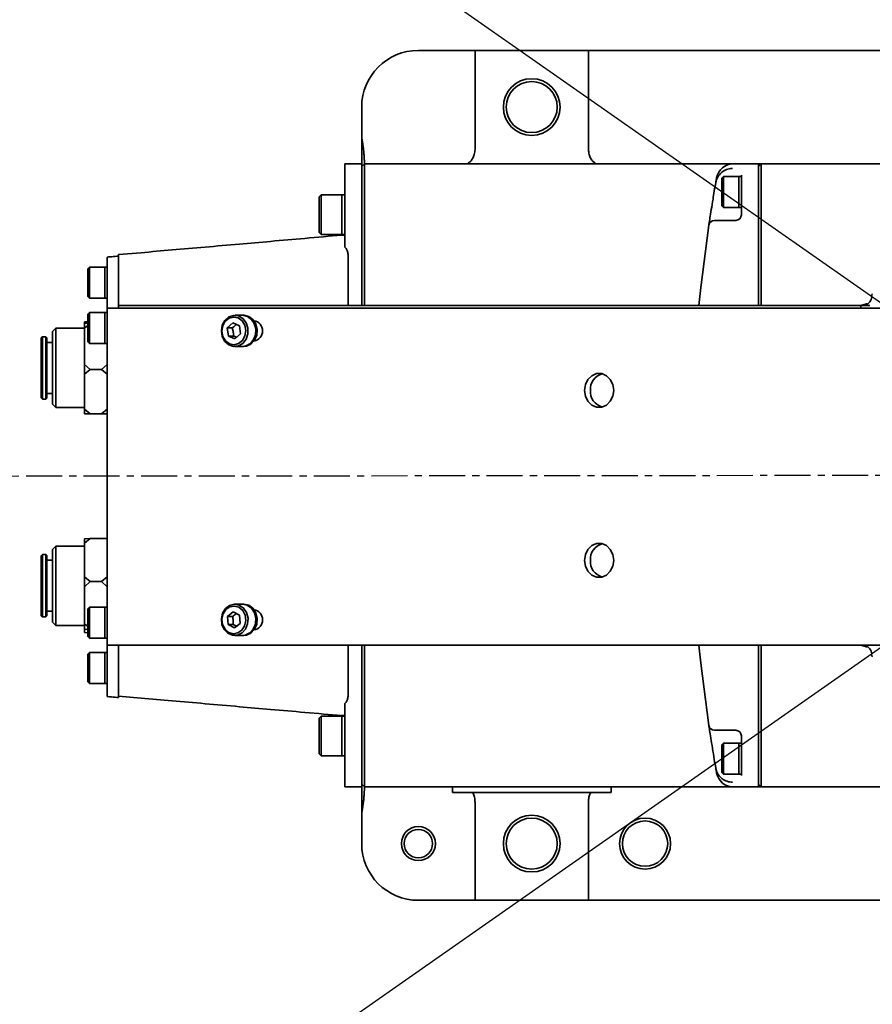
# Model space of a CAD drawing. Header units: millimetres. Extents: x -16 to 4241, y 0 to 4344.
# Tile 7 of 23: x 1247 to 1398, y 1713 to 1886. Entities that reach past the tile are written whole.
import ezdxf

# ---------------------------------------------------------------- set-up
doc = ezdxf.new("R2010")
doc.units = ezdxf.units.MM
doc.header["$PDSIZE"] = -1
doc.linetypes.add('CENTER', pattern=[10.16, 6.35, -1.27, 1.27, -1.27])
doc.linetypes.add('CENTER2', pattern=[28.575, 19.05, -3.175, 3.175, -3.175])
doc.layers.add('中心线层', color=4, linetype='CENTER')
doc.dimstyles.new('1比1', dxfattribs={"dimscale": 8, "dimtxt": 2.5, "dimasz": 2, "dimexe": 1.5, "dimexo": 0.625, "dimtad": 1, "dimtoh": 1, "dimdec": 1, "dimtxsty": 'Standard', "dimcen": 2.5, "dimclrd": 1, "dimclre": 1, "dimadec": 0, "dimazin": 0, "dimtfac": 1, "dimtdec": 1, "dimtmove": 0, "dimatfit": 3, "dimfxl": 1, "dimarcsym": 0})
doc.dimstyles.new('1比2 放大', dxfattribs={"dimscale": 5, "dimtxt": 2.5, "dimasz": 2, "dimexe": 1.5, "dimexo": 0.625, "dimtad": 1, "dimtoh": 1, "dimdec": 1, "dimlfac": 0.5, "dimtxsty": 'Standard', "dimcen": 2.5, "dimclrd": 1, "dimclre": 1, "dimadec": 0, "dimazin": 0, "dimtfac": 1, "dimtdec": 1, "dimtmove": 0, "dimatfit": 3, "dimfxl": 1, "dimarcsym": 0})

# ---------------------------------------------------------------- blocks, each defined once
blk = doc.blocks.new('*D143')
at = {"color": 1, "lineweight": -2, "transparency": 16777216}
blk.add_arc((1262.85, 2191.14), 153.54, 273.7323, 291.2677, dxfattribs=at)
at = {"color": 1, "transparency": 16777216}
for points in [[(1317.89, 2049.58), (1319.2, 2046.52), (1327.74, 2051.98)], [(1272.9, 2036.25), (1272.79, 2039.59), (1262.85, 2037.59)]]:
    blk.add_solid(points, dxfattribs=at)
at = {"layer": 'Defpoints', "color": 0, "transparency": 16777216}
for p in [(1262.85, 2191.14), (1262.85, 2191.14), (1285.1, 2039.21), (1262.85, 1916.14), (1442.46, 1805.96)]:
    blk.add_point(p, dxfattribs=at)
at = {"color": 0, "transparency": 16777216, "insert": (1294.05, 2050.39), "char_height": 12.5, "attachment_point": 5, "rotation": 12.5}
blk.add_mtext('25°', dxfattribs=at)
blk = doc.blocks.new('*D144')
at = {"color": 1, "lineweight": -2, "transparency": 16777216}
blk.add_arc((1262.85, 1420.77), 136.85, 69.1878, 85.8122, dxfattribs=at)
at = {"color": 1, "transparency": 16777216}
for points in [[(1272.78, 1555.59), (1272.91, 1558.92), (1262.85, 1557.62)], [(1312.12, 1550.23), (1310.83, 1547.16), (1320.69, 1544.8)]]:
    blk.add_solid(points, dxfattribs=at)
at = {"layer": 'Defpoints', "color": 0, "transparency": 16777216}
for p in [(1442.46, 1805.96), (1262.85, 1695.77), (1282.68, 1556.18), (1262.85, 1420.77), (1262.85, 1420.77)]:
    blk.add_point(p, dxfattribs=at)
at = {"color": 0, "transparency": 16777216, "insert": (1295.31, 1563.35), "char_height": 12.5, "attachment_point": 5, "rotation": 347.174}
blk.add_mtext('25°', dxfattribs=at)
blk = doc.blocks.new('*D145')
at = {"color": 1, "lineweight": -2, "transparency": 16777216}
blk.add_arc((1442.47, 1805.95), 137.56, 4.1924, 110.8339, dxfattribs=at)
at = {"color": 1, "transparency": 16777216}
for points in [[(1394.19, 1932.98), (1392.89, 1936.05), (1384.33, 1930.62)], [(1581.32, 1816.07), (1577.99, 1815.95), (1580.03, 1806.02)]]:
    blk.add_solid(points, dxfattribs=at)
at = {"layer": 'Defpoints', "color": 0, "transparency": 16777216}
for p in [(1262.85, 2191.14), (1550.34, 1891.31), (1442.46, 1805.96), (1447.46, 1805.96), (2218.83, 1806.31)]:
    blk.add_point(p, dxfattribs=at)
at = {"color": 0, "transparency": 16777216, "insert": (1521.38, 1929.9), "char_height": 12.5, "attachment_point": 5, "rotation": 327.5132}
blk.add_mtext('115°', dxfattribs=at)
blk = doc.blocks.new('*D146')
at = {"color": 1, "lineweight": -2, "transparency": 16777216}
blk.add_arc((1442.46, 1805.95), 136.53, 249.1974, 355.8289, dxfattribs=at)
at = {"color": 1, "transparency": 16777216}
for points in [[(1576.97, 1796.08), (1580.3, 1795.96), (1579, 1806.02)], [(1393.32, 1676.78), (1394.62, 1679.86), (1384.76, 1682.21)]]:
    blk.add_solid(points, dxfattribs=at)
at = {"layer": 'Defpoints', "color": 0, "transparency": 16777216}
for p in [(1442.46, 1805.96), (1447.46, 1805.96), (2218.83, 1806.31), (1473.97, 1673.1), (1262.85, 1420.77)]:
    blk.add_point(p, dxfattribs=at)
at = {"color": 0, "transparency": 16777216, "insert": (1510.81, 1698.72), "char_height": 12.5, "attachment_point": 5, "rotation": 32.5132}
blk.add_mtext('115°', dxfattribs=at)
blk = doc.blocks.new('*D147')
at = {"color": 1, "lineweight": -2, "transparency": 16777216}
blk.add_arc((1442.47, 1805.95), 245.99, 2.3556, 142.6707, dxfattribs=at)
at = {"color": 1, "transparency": 16777216}
for points in [[(1248.21, 1954.14), (1245.52, 1956.11), (1240.96, 1947.05)], [(1689.92, 1816.1), (1686.59, 1816.03), (1688.46, 1806.07)]]:
    blk.add_solid(points, dxfattribs=at)
at = {"layer": 'Defpoints', "color": 0, "transparency": 16777216}
for p in [(1094.32, 2049.73), (1605.95, 1989.77), (1442.46, 1805.96), (1447.46, 1805.96), (2218.83, 1806.31)]:
    blk.add_point(p, dxfattribs=at)
at = {"color": 0, "transparency": 16777216, "insert": (1519.2, 2049.52), "char_height": 12.5, "attachment_point": 5, "rotation": 342.5132}
blk.add_mtext('145°', dxfattribs=at)
blk = doc.blocks.new('*D148')
at = {"color": 1, "lineweight": -2, "transparency": 16777216}
blk.add_arc((1442.46, 1805.95), 244.96, 217.3392, 357.6871, dxfattribs=at)
at = {"color": 1, "transparency": 16777216}
for points in [[(1685.55, 1796.1), (1688.88, 1796.03), (1687.42, 1806.07)], [(1246.36, 1656.4), (1249.05, 1658.36), (1241.8, 1665.45)]]:
    blk.add_solid(points, dxfattribs=at)
at = {"layer": 'Defpoints', "color": 0, "transparency": 16777216}
for p in [(1442.46, 1805.96), (1447.46, 1805.96), (2218.83, 1806.31), (1414.06, 1562.65), (1094.32, 1562.19)]:
    blk.add_point(p, dxfattribs=at)
at = {"color": 0, "transparency": 16777216, "insert": (1513.35, 1581.29), "char_height": 12.5, "attachment_point": 5, "rotation": 17.5132}
blk.add_mtext('145°', dxfattribs=at)
blk = doc.blocks.new('*D151')
at = {"color": 1, "lineweight": -2, "transparency": 16777216}
for p, q in [((967.04, 1800.96), (967.04, 1202.57)), ((1442.46, 1785.69), (1442.46, 1202.57)), ((983.04, 1214.57), (1426.46, 1214.57))]:
    blk.add_line(p, q, dxfattribs=at)
at = {"color": 1, "transparency": 16777216}
for points in [[(983.04, 1217.24), (983.04, 1211.91), (967.04, 1214.57)], [(1426.46, 1217.24), (1426.46, 1211.91), (1442.46, 1214.57)]]:
    blk.add_solid(points, dxfattribs=at)
at = {"layer": 'Defpoints', "color": 0, "transparency": 16777216}
for p in [(967.04, 1805.96), (1442.46, 1790.69), (1442.46, 1214.57)]:
    blk.add_point(p, dxfattribs=at)
at = {"color": 0, "transparency": 16777216, "insert": (1204.75, 1231.24), "char_height": 20, "attachment_point": 5}
blk.add_mtext('475,4', dxfattribs=at)
blk = doc.blocks.new('*D152')
at = {"color": 1, "lineweight": -2, "transparency": 16777216}
for p, q in [((1442.46, 1786.45), (1442.46, 1051.57)), ((819.32, 1557.19), (819.32, 1051.57)), ((835.32, 1063.57), (1426.46, 1063.57))]:
    blk.add_line(p, q, dxfattribs=at)
at = {"color": 1, "transparency": 16777216}
for points in [[(835.32, 1066.24), (835.32, 1060.91), (819.32, 1063.57)], [(1426.46, 1066.24), (1426.46, 1060.91), (1442.46, 1063.57)]]:
    blk.add_solid(points, dxfattribs=at)
at = {"layer": 'Defpoints', "color": 0, "transparency": 16777216}
for p in [(1442.46, 1791.45), (819.32, 1562.19), (1442.46, 1063.57)]:
    blk.add_point(p, dxfattribs=at)
at = {"color": 0, "transparency": 16777216, "insert": (1130.89, 1080.24), "char_height": 20, "attachment_point": 5}
blk.add_mtext('623,1', dxfattribs=at)

msp = doc.modelspace()

# ---------------------------------------------------------------- hatches: boundary and pattern name
at = {"transparency": 33554457}
h = msp.add_hatch(color=7, dxfattribs=at)
h.dxf.hatch_style = 1
h.paths.add_polyline_path([(869.06, 2207.46, 0.45272), (967.04, 1805.96, 0.45272), (869.06, 1404.45, 3.171595)])
h.paths.add_polyline_path([(1263.04, 1695.46, -0.193432), (1162.56, 1805.71, -0.193443), (1262.85, 1916.14, -3.536698)], flags=16)

# ---------------------------------------------------------------- linework, layer by layer
at = {"color": 2}
for q in [(1094.32, 2049.73), (1094.32, 1562.19)]:
    msp.add_line((1442.46, 1805.96), q, dxfattribs=at)
at = {"color": 7, "linetype": 'Continuous', "lineweight": 35}
for p, q in [((1317.46, 1880.96), (1325.46, 1880.96)), ((1347.46, 1880.96), (1327.46, 1880.96)), ((1327.46, 1880.96), (1327.46, 1863.96)), ((1347.46, 1863.96), (1347.46, 1880.96)), ((1349.46, 1880.96), (1476.46, 1880.96)), ((1307.46, 1865.96), (1307.46, 1870.96)), ((1327.46, 1863.71), (1327.46, 1863.96)), ((1347.46, 1863.96), (1347.46, 1863.71)), ((1304.46, 1860.96), (1307.46, 1860.96)), ((1304.46, 1850.96), (1304.46, 1860.96)), ((1307.46, 1860.96), (1307.46, 1850.96)), ((1307.46, 1860.46), (1307.96, 1860.96)), ((1307.96, 1860.96), (1307.96, 1850.96)), ((1307.96, 1860.96), (1373.05, 1860.96)), ((1373.05, 1860.96), (1377.46, 1860.96)), ((1377.46, 1860.96), (1377.46, 1860.37)), ((1377.46, 1860.46), (1377.96, 1860.96)), ((1377.46, 1860.96), (1377.96, 1860.96)), ((1377.46, 1860.37), (1377.46, 1858.76)), ((1377.96, 1860.96), (1377.96, 1860.37)), ((1377.96, 1860.96), (1842.85, 1860.96)), ((1377.96, 1860.37), (1377.96, 1858.76)), ((1370, 1857.95), (1370.1, 1858.48)), ((1371.31, 1858.71), (1371.01, 1858.41)), ((1371.01, 1853.51), (1371.01, 1858.41)), ((1374.01, 1858.71), (1371.31, 1858.71)), ((1371.31, 1858.71), (1371.31, 1853.21)), ((1374.46, 1858.71), (1374.01, 1858.71)), ((1374.01, 1858.71), (1374.01, 1853.21)), ((1374.46, 1858.71), (1374.46, 1858.74)), ((1374.46, 1858.71), (1374.46, 1856.92)), ((1377.46, 1858.76), (1377.46, 1853.86)), ((1377.96, 1858.76), (1377.96, 1853.86)), ((1374.46, 1853.86), (1374.46, 1856.92)), ((1300.31, 1855.46), (1299.96, 1855.11)), ((1299.96, 1848.81), (1299.96, 1855.11)), ((1303.96, 1855.46), (1300.31, 1855.46)), ((1300.31, 1855.46), (1300.31, 1848.46)), ((1304.46, 1855.46), (1303.96, 1855.46)), ((1303.96, 1855.46), (1303.96, 1848.46)), ((1303.96, 1848.72), (1303.96, 1855.46)), ((1371.01, 1853.51), (1371.31, 1853.21)), ((1371.31, 1853.21), (1374.01, 1853.21)), ((1374.01, 1853.21), (1374.46, 1853.21)), ((1374.46, 1851.96), (1374.46, 1853.86)), ((1377.46, 1835.96), (1377.46, 1853.86)), ((1377.96, 1853.86), (1377.96, 1835.96)), ((1304.46, 1847.41), (1304.46, 1850.96)), ((1307.46, 1835.96), (1307.46, 1850.96)), ((1307.96, 1850.96), (1307.96, 1835.96)), ((1371.74, 1850.96), (1373.46, 1850.96)), ((1299.96, 1848.81), (1300.31, 1848.46)), ((1300.31, 1848.46), (1303.96, 1848.46)), ((1303.96, 1848.46), (1303.96, 1848.72)), ((1303.96, 1848.46), (1304.46, 1848.46)), ((1268.54, 1845.26), (1264.56, 1844.91)), ((1305.06, 1844.53), (1305.05, 1844.93)), ((1305.06, 1840.59), (1305.06, 1844.53)), ((1259.41, 1842.71), (1259.11, 1842.41)), ((1259.11, 1837.51), (1259.11, 1842.41)), ((1262.11, 1842.71), (1259.41, 1842.71)), ((1259.41, 1842.71), (1259.41, 1837.25)), ((1262.56, 1842.71), (1262.11, 1842.71)), ((1262.11, 1842.71), (1262.11, 1837.25)), ((1262.11, 1842.71), (1262.11, 1837.21)), ((1264.56, 1835.96), (1264.56, 1843.62)), ((1259.11, 1837.51), (1259.41, 1837.21)), ((1259.41, 1837.25), (1259.41, 1837.21)), ((1259.41, 1837.21), (1262.11, 1837.21)), ((1262.11, 1837.25), (1262.11, 1837.21)), ((1262.11, 1837.21), (1262.56, 1837.21)), ((1397.53, 1837.99), (1397.44, 1837.5)), ((1397.53, 1837.99), (1397.53, 1837.99)), ((1262.56, 1775.96), (1262.56, 1835.46)), ((1262.56, 1835.46), (1274.93, 1835.46)), ((1264.56, 1835.96), (1264.56, 1835.46)), ((1264.56, 1835.96), (1264.56, 1835.46)), ((1264.56, 1835.96), (1275.96, 1835.96)), ((1274.93, 1835.46), (1405.09, 1835.46)), ((1275.96, 1835.96), (1395.54, 1835.96)), ((1396.62, 1836.22), (1395.49, 1835.96)), ((1395.54, 1835.46), (1395.54, 1835.96)), ((1395.74, 1835.96), (1395.54, 1835.96)), ((1395.74, 1835.96), (1397.15, 1835.96)), ((1259.41, 1834.71), (1259.11, 1834.41)), ((1259.11, 1829.9), (1259.11, 1834.41)), ((1262.11, 1834.71), (1259.41, 1834.71)), ((1259.41, 1834.71), (1259.41, 1829.65)), ((1262.56, 1834.71), (1262.11, 1834.71)), ((1262.11, 1834.71), (1262.11, 1829.65)), ((1262.11, 1834.71), (1262.11, 1829.21)), ((1286.45, 1834.21), (1285.06, 1834.21)), ((1286.68, 1834.21), (1286.45, 1834.21)), ((1253.51, 1831.93), (1252.91, 1831.33)), ((1258.56, 1831.93), (1253.51, 1831.93)), ((1253.51, 1831.93), (1253.51, 1817.93)), ((1258.56, 1833.04), (1259.11, 1833.06)), ((1258.56, 1833.04), (1258.56, 1832.82)), ((1258.56, 1832.82), (1259.11, 1832.8)), ((1258.56, 1831.91), (1258.56, 1832.82)), ((1259.11, 1832.39), (1258.56, 1831.91)), ((1258.56, 1831.91), (1258.56, 1825.53)), ((1283.75, 1831.98), (1284.71, 1832.88)), ((1283.94, 1830.55), (1283.75, 1831.98)), ((1284.64, 1831.98), (1283.75, 1831.98)), ((1284.71, 1832.88), (1285.87, 1832.36)), ((1285.87, 1832.36), (1286.05, 1830.93)), ((1251.11, 1830.43), (1250.91, 1830.23)), ((1250.91, 1819.63), (1250.91, 1830.23)), ((1251.71, 1830.43), (1251.11, 1830.43)), ((1251.11, 1830.43), (1251.11, 1819.43)), ((1251.91, 1830.23), (1251.71, 1830.43)), ((1251.71, 1819.43), (1251.71, 1830.43)), ((1251.91, 1830.23), (1251.91, 1819.63)), ((1252.91, 1818.53), (1252.91, 1831.33)), ((1259.11, 1829.51), (1259.11, 1829.9)), ((1285.09, 1830.03), (1283.94, 1830.55)), ((1284.83, 1830.55), (1283.94, 1830.55)), ((1286.05, 1830.93), (1285.09, 1830.03)), ((1252.91, 1829.43), (1251.91, 1829.43)), ((1259.11, 1829.51), (1259.41, 1829.21)), ((1259.41, 1829.65), (1259.41, 1829.21)), ((1259.41, 1829.21), (1262.11, 1829.21)), ((1262.11, 1829.65), (1262.11, 1829.21)), ((1262.11, 1829.21), (1262.56, 1829.21)), ((1285.06, 1828.71), (1286.45, 1828.71)), ((1286.45, 1828.71), (1286.68, 1828.71)), ((1258.56, 1825.53), (1259.56, 1824.65)), ((1258.56, 1823.8), (1258.56, 1825.53)), ((1261.56, 1824.65), (1262.56, 1825.53)), ((1259.56, 1824.65), (1258.56, 1823.8)), ((1258.56, 1823.8), (1258.56, 1817.65)), ((1259.56, 1824.65), (1261.56, 1824.65)), ((1262.56, 1823.8), (1261.56, 1824.65)), ((1250.91, 1819.63), (1251.11, 1819.43)), ((1251.71, 1819.43), (1251.91, 1819.63)), ((1251.91, 1820.43), (1252.91, 1820.43)), ((1251.11, 1819.43), (1251.71, 1819.43)), ((1252.91, 1818.53), (1253.51, 1817.93)), ((1253.51, 1817.93), (1258.56, 1817.93)), ((1258.56, 1817.65), (1259.56, 1816.8)), ((1258.56, 1816.83), (1258.56, 1817.65)), ((1259.56, 1816.8), (1258.56, 1816.83)), ((1259.56, 1816.8), (1261.56, 1816.8)), ((1261.56, 1816.8), (1262.56, 1817.65)), ((1262.56, 1816.83), (1261.56, 1816.8)), ((1253.51, 1793.47), (1252.91, 1792.87)), ((1258.56, 1793.47), (1253.51, 1793.47)), ((1253.51, 1793.47), (1253.51, 1779.47)), ((1259.56, 1794.81), (1258.56, 1793.99)), ((1258.56, 1794.73), (1259.56, 1794.81)), ((1258.56, 1793.99), (1258.56, 1794.73)), ((1258.56, 1793.99), (1258.56, 1788.03)), ((1259.56, 1794.81), (1262.56, 1794.81)), ((1251.11, 1791.97), (1250.91, 1791.77)), ((1250.91, 1781.17), (1250.91, 1791.77)), ((1251.71, 1791.97), (1251.11, 1791.97)), ((1251.11, 1791.97), (1251.11, 1780.97)), ((1251.91, 1791.77), (1251.71, 1791.97)), ((1251.71, 1780.97), (1251.71, 1791.97)), ((1251.91, 1791.77), (1251.91, 1781.17)), ((1252.91, 1780.07), (1252.91, 1792.87)), ((1252.91, 1790.97), (1251.91, 1790.97)), ((1258.56, 1788.03), (1259.56, 1787.21)), ((1258.56, 1786.3), (1258.56, 1788.03)), ((1259.56, 1787.21), (1258.56, 1786.3)), ((1259.56, 1787.21), (1261.56, 1787.21)), ((1261.56, 1787.21), (1262.56, 1788.03)), ((1262.56, 1786.3), (1261.56, 1787.21)), ((1258.56, 1786.3), (1258.56, 1779.77)), ((1286.45, 1783.21), (1285.06, 1783.21)), ((1286.68, 1783.21), (1286.45, 1783.21)), ((1251.91, 1781.97), (1252.91, 1781.97)), ((1259.41, 1782.71), (1259.11, 1782.41)), ((1259.11, 1777.85), (1259.11, 1782.41)), ((1262.11, 1782.71), (1259.41, 1782.71)), ((1259.41, 1782.71), (1259.41, 1777.59)), ((1262.56, 1782.71), (1262.11, 1782.71)), ((1262.11, 1782.71), (1262.11, 1777.59)), ((1262.11, 1782.71), (1262.11, 1777.21)), ((1283.78, 1781.07), (1284.8, 1781.89)), ((1284.8, 1781.89), (1285.92, 1781.28)), ((1285.92, 1781.28), (1286.02, 1779.84)), ((1250.91, 1781.17), (1251.11, 1780.97)), ((1251.11, 1780.97), (1251.71, 1780.97)), ((1251.71, 1780.97), (1251.91, 1781.17)), ((1252.91, 1780.07), (1253.51, 1779.47)), ((1258.56, 1779.77), (1259.11, 1779.27)), ((1258.56, 1778.78), (1258.56, 1779.77)), ((1283.88, 1779.63), (1283.78, 1781.07)), ((1284.68, 1781.07), (1283.78, 1781.07)), ((1285, 1779.02), (1283.88, 1779.63)), ((1284.78, 1779.63), (1283.88, 1779.63)), ((1286.02, 1779.84), (1285, 1779.02)), ((1253.51, 1779.47), (1258.56, 1779.47)), ((1259.11, 1778.83), (1258.56, 1778.78)), ((1258.56, 1778.78), (1258.56, 1778.21)), ((1258.56, 1778.21), (1259.11, 1778.17)), ((1259.11, 1777.51), (1259.11, 1777.85)), ((1259.11, 1777.51), (1259.41, 1777.21)), ((1259.41, 1777.59), (1259.41, 1777.21)), ((1259.41, 1777.21), (1262.11, 1777.21)), ((1262.11, 1777.59), (1262.11, 1777.21)), ((1262.11, 1777.21), (1262.56, 1777.21)), ((1285.06, 1777.71), (1286.45, 1777.71)), ((1286.45, 1777.71), (1286.68, 1777.71)), ((1259.41, 1774.71), (1259.11, 1774.41)), ((1259.11, 1769.51), (1259.11, 1774.41)), ((1262.11, 1774.71), (1259.41, 1774.71)), ((1259.41, 1774.71), (1259.41, 1769.25)), ((1262.56, 1774.71), (1262.11, 1774.71)), ((1262.11, 1774.71), (1262.11, 1769.25)), ((1262.11, 1774.71), (1262.11, 1769.21)), ((1274.93, 1775.96), (1262.56, 1775.96)), ((1264.56, 1775.96), (1264.56, 1768.29)), ((1405.09, 1775.96), (1274.93, 1775.96)), ((1307.46, 1760.96), (1307.46, 1775.96)), ((1307.96, 1775.96), (1307.96, 1760.96)), ((1377.46, 1758.05), (1377.46, 1775.96)), ((1377.96, 1775.96), (1377.96, 1758.05)), ((1396.62, 1775.69), (1395.49, 1775.96)), ((1397.44, 1774.41), (1397.53, 1773.92)), ((1305.06, 1771.32), (1305.06, 1767.38)), ((1259.11, 1769.51), (1259.41, 1769.21)), ((1259.41, 1769.25), (1259.41, 1769.21)), ((1259.41, 1769.21), (1262.11, 1769.21)), ((1262.11, 1769.25), (1262.11, 1769.21)), ((1262.11, 1769.21), (1262.56, 1769.21)), ((1305.05, 1766.98), (1305.06, 1767.38)), ((1268.54, 1766.65), (1264.56, 1767)), ((1304.46, 1760.96), (1304.46, 1764.5)), ((1300.31, 1763.46), (1299.96, 1763.11)), ((1299.96, 1756.81), (1299.96, 1763.11)), ((1303.96, 1763.46), (1300.31, 1763.46)), ((1300.31, 1763.46), (1300.31, 1756.46)), ((1304.46, 1763.46), (1303.96, 1763.46)), ((1303.96, 1763.46), (1303.96, 1756.46)), ((1303.96, 1756.72), (1303.96, 1763.46)), ((1304.46, 1750.96), (1304.46, 1760.96)), ((1307.46, 1760.96), (1307.46, 1750.96)), ((1307.96, 1760.96), (1307.96, 1750.96)), ((1373.46, 1760.96), (1371.74, 1760.96)), ((1371.31, 1758.71), (1371.01, 1758.41)), ((1374.01, 1758.71), (1371.31, 1758.71)), ((1371.31, 1758.71), (1371.31, 1753.21)), ((1374.46, 1758.71), (1374.01, 1758.71)), ((1374.01, 1758.71), (1374.01, 1753.21)), ((1374.46, 1758.05), (1374.46, 1759.96)), ((1371.01, 1753.51), (1371.01, 1758.41)), ((1374.46, 1754.99), (1374.46, 1758.05)), ((1377.46, 1758.05), (1377.46, 1753.15)), ((1377.96, 1758.05), (1377.96, 1753.15)), ((1299.96, 1756.81), (1300.31, 1756.46)), ((1300.31, 1756.46), (1303.96, 1756.46)), ((1303.96, 1756.46), (1303.96, 1756.72)), ((1303.96, 1756.46), (1304.46, 1756.46)), ((1370.1, 1753.43), (1370, 1753.96)), ((1371.01, 1753.51), (1371.31, 1753.21)), ((1374.46, 1754.99), (1374.46, 1753.21)), ((1371.31, 1753.21), (1374.01, 1753.21)), ((1374.01, 1753.21), (1374.46, 1753.21)), ((1374.46, 1753.18), (1374.46, 1753.21)), ((1377.46, 1753.15), (1377.46, 1751.54)), ((1377.96, 1753.15), (1377.96, 1751.54)), ((1307.46, 1750.96), (1304.46, 1750.96)), ((1307.46, 1751.46), (1307.96, 1750.96)), ((1373.05, 1750.96), (1307.96, 1750.96)), ((1323.46, 1750.96), (1323.46, 1749.96)), ((1351.46, 1749.96), (1323.46, 1749.96)), ((1351.46, 1749.96), (1351.46, 1750.96)), ((1377.46, 1750.96), (1373.05, 1750.96)), ((1377.46, 1751.54), (1377.46, 1750.96)), ((1377.96, 1750.96), (1377.46, 1751.46)), ((1377.96, 1750.96), (1377.46, 1750.96)), ((1377.96, 1751.54), (1377.96, 1750.96)), ((1842.68, 1750.96), (1377.96, 1750.96)), ((1327.46, 1747.96), (1327.46, 1748.2)), ((1327.46, 1747.96), (1327.46, 1730.96)), ((1347.46, 1748.2), (1347.46, 1747.96)), ((1347.46, 1730.96), (1347.46, 1747.96)), ((1307.46, 1740.96), (1307.46, 1745.96)), ((1325.46, 1730.96), (1317.46, 1730.96)), ((1327.46, 1730.96), (1347.46, 1730.96)), ((1476.46, 1730.96), (1349.46, 1730.96))]:
    msp.add_line(p, q, dxfattribs=at)
at = {"color": 7, "linetype": 'Continuous', "lineweight": 35, "flags": 128}
for points in [[(1366.97, 1835.96), (1367.3, 1839.12), (1368.73, 1850.1)], [(1282.86, 1832.45), (1283.32, 1833.31), (1284.01, 1833.92), (1284.84, 1834.19), (1285.7, 1834.1), (1286.48, 1833.65), (1287.06, 1832.9), (1287.37, 1831.96), (1287.37, 1830.94), (1287.06, 1830), (1286.47, 1829.26), (1285.7, 1828.81), (1284.83, 1828.72), (1284, 1829), (1283.31, 1829.61), (1282.86, 1830.47), (1282.7, 1831.46), (1282.86, 1832.45)], [(1282.94, 1832.34), (1282.8, 1831.4), (1282.98, 1830.47), (1283.45, 1829.69), (1284.14, 1829.17), (1284.95, 1829.01), (1285.75, 1829.21), (1286.42, 1829.76), (1286.86, 1830.57), (1287, 1831.51), (1286.82, 1832.44), (1286.35, 1833.22), (1285.66, 1833.74), (1284.86, 1833.9), (1284.06, 1833.7), (1283.38, 1833.15), (1282.94, 1832.34)], [(1286.44, 1834.21), (1287.29, 1834.02), (1288.03, 1833.49), (1288.55, 1832.69), (1288.79, 1831.71), (1288.71, 1830.71), (1288.33, 1829.8), (1287.69, 1829.12), (1286.88, 1828.75), (1286.45, 1828.71)], [(1286.45, 1834.21), (1287.09, 1834.1), (1287.87, 1833.65), (1288.45, 1832.9), (1288.76, 1831.96), (1288.76, 1830.94), (1288.45, 1830), (1287.86, 1829.26), (1287.09, 1828.81), (1286.45, 1828.71)], [(1286.67, 1834.21), (1287.53, 1834.02), (1288.26, 1833.49), (1288.79, 1832.69), (1289.02, 1831.71), (1288.95, 1830.71), (1288.56, 1829.8), (1287.92, 1829.12), (1287.11, 1828.75), (1286.68, 1828.71)], [(1346.79, 1820.96), (1346.94, 1819.93), (1347.39, 1819.03), (1348.07, 1818.36), (1348.91, 1818), (1349.81, 1818), (1350.65, 1818.36), (1351.33, 1819.03), (1351.78, 1819.93), (1351.93, 1820.96), (1351.78, 1821.98), (1351.33, 1822.88), (1350.65, 1823.55), (1349.81, 1823.91), (1348.91, 1823.91), (1348.07, 1823.55), (1347.39, 1822.88), (1346.94, 1821.98), (1346.79, 1820.96)], [(1346.79, 1790.96), (1346.94, 1789.93), (1347.39, 1789.03), (1348.07, 1788.36), (1348.91, 1788), (1349.81, 1788), (1350.65, 1788.36), (1351.33, 1789.03), (1351.78, 1789.93), (1351.93, 1790.96), (1351.78, 1791.98), (1351.33, 1792.88), (1350.65, 1793.55), (1349.81, 1793.91), (1348.91, 1793.91), (1348.07, 1793.55), (1347.39, 1792.88), (1346.94, 1791.98), (1346.79, 1790.96)], [(1282.92, 1781.63), (1283.43, 1782.45), (1284.16, 1783), (1285.01, 1783.2), (1285.86, 1783.04), (1286.61, 1782.52), (1287.14, 1781.73), (1287.4, 1780.76), (1287.33, 1779.76), (1286.96, 1778.84), (1286.34, 1778.15), (1285.53, 1777.76), (1284.67, 1777.74), (1283.85, 1778.09), (1283.2, 1778.75), (1282.8, 1779.65), (1282.7, 1780.65), (1282.92, 1781.63)], [(1286.44, 1783.21), (1287.29, 1783.02), (1288.03, 1782.49), (1288.55, 1781.69), (1288.79, 1780.71), (1288.71, 1779.71), (1288.33, 1778.8), (1287.69, 1778.12), (1286.88, 1777.75), (1286.45, 1777.71)], [(1286.45, 1783.21), (1287.25, 1783.04), (1288, 1782.52), (1288.53, 1781.73), (1288.79, 1780.76), (1288.73, 1779.76), (1288.35, 1778.84), (1287.73, 1778.15), (1286.92, 1777.76), (1286.45, 1777.71)], [(1286.67, 1783.21), (1287.53, 1783.02), (1288.26, 1782.49), (1288.79, 1781.69), (1289.02, 1780.71), (1288.95, 1779.71), (1288.56, 1778.8), (1287.92, 1778.12), (1287.11, 1777.75), (1286.68, 1777.71)], [(1283, 1781.5), (1282.8, 1780.58), (1282.92, 1779.63), (1283.34, 1778.81), (1284, 1778.24), (1284.8, 1778.01), (1285.61, 1778.15), (1286.31, 1778.64), (1286.8, 1779.41), (1287, 1780.33), (1286.88, 1781.28), (1286.46, 1782.1), (1285.8, 1782.67), (1285, 1782.9), (1284.19, 1782.76), (1283.49, 1782.27), (1283, 1781.5)], [(1368.73, 1761.81), (1367.3, 1772.79), (1366.97, 1775.96)]]:
    msp.add_lwpolyline(points, dxfattribs=at)
at = {"color": 7, "linetype": 'Continuous', "lineweight": 35}
for centre, radius in [((1337.46, 1870.96), 5), ((1337.46, 1870.96), 4.5), ((1337.46, 1740.96), 5), ((1337.46, 1740.96), 4.5), ((1357.46, 1740.96), 4.5), ((1357.46, 1740.96), 4), ((1317.46, 1740.96), 3), ((1317.46, 1740.96), 2.5)]:
    msp.add_circle(centre, radius, dxfattribs=at)
at = {"color": 3, "linetype": 'CENTER2'}
for centre, radius, start, end in [((1442.46, 1805.96), 700, 215, 145), ((1442.46, 1805.96), 210.71, 211.5264, 148.4736), ((1350.08, 1736.16), 200, 115.8594, 159.6525), ((1349.96, 1875.59), 200, 200.4517, 244.2448)]:
    msp.add_arc(centre, radius, start, end, dxfattribs=at)
at = {"color": 7, "linetype": 'Continuous', "lineweight": 35}
for centre, radius, start, end in [((1317.46, 1870.96), 10, 90, 180), ((1373.05, 1857.96), 3, 90, 169.9164), ((1665.46, 1805.96), 300, 170.0192, 170.0848), ((1665.46, 1805.96), 300, 170.0848, 170.3735), ((1369.72, 1849.96), 1, 90, 171.5378), ((1373.46, 1851.96), 1, 270, 0), ((1304.06, 1847.36), 1, 66.4218, 95), ((1288.15, 1831.46), 1.82, 279.7256, 80.2744), ((1350.73, 1821.11), 2.92, 107.1003, 182.9414), ((1350.73, 1820.81), 2.92, 177.0586, 252.8997), ((1350.73, 1791.11), 2.92, 107.1003, 182.9414), ((1350.73, 1790.81), 2.92, 177.0586, 252.8997), ((1288.15, 1780.46), 1.82, 279.7256, 80.2744), ((1304.06, 1764.55), 1, 265, 293.5782), ((1369.72, 1761.96), 1, 188.4622, 270), ((1373.46, 1759.96), 1, 0, 90), ((1665.46, 1805.96), 300, 189.6265, 189.9152), ((1665.46, 1805.96), 300, 189.9152, 189.9808), ((1373.05, 1753.96), 3, 190.0836, 270), ((1317.46, 1740.96), 10, 180, 270)]:
    msp.add_arc(centre, radius, start, end, dxfattribs=at)
for centre, start_param, end_param in [((1375.46, 1858.74), 1.373401, 1.570796), ((1375.46, 1753.18), 1.570796, 1.768192)]:
    msp.add_ellipse(centre, major_axis=(0, 1.06), ratio=0.944263, start_param=start_param, end_param=end_param, dxfattribs=at)
for points, knots in [([(1327.46, 1880.96), (1327.46, 1880.96), (1327.45, 1880.96), (1327.39, 1880.96), (1327.35, 1880.96), (1327.24, 1880.96), (1327.17, 1880.96), (1327.01, 1880.96), (1326.92, 1880.96), (1326.64, 1880.96), (1326.42, 1880.96), (1325.96, 1880.96), (1325.71, 1880.96), (1325.46, 1880.96)], [0, 0, 0, 0, 0.125, 0.125, 0.25, 0.25, 0.375, 0.375, 0.5, 0.5, 0.75, 0.75, 1, 1, 1, 1]), ([(1347.46, 1880.96), (1347.46, 1880.96), (1347.48, 1880.96), (1347.54, 1880.96), (1347.58, 1880.96), (1347.69, 1880.96), (1347.76, 1880.96), (1347.91, 1880.96), (1348, 1880.96), (1348.29, 1880.96), (1348.51, 1880.96), (1348.97, 1880.96), (1349.22, 1880.96), (1349.46, 1880.96)], [0, 0, 0, 0, 0.125, 0.125, 0.25, 0.25, 0.375, 0.375, 0.5, 0.5, 0.75, 0.75, 1, 1, 1, 1]), ([(1307.46, 1865.96), (1307.46, 1865.92), (1307.47, 1865.84), (1307.47, 1865.68), (1307.49, 1865.48), (1307.52, 1865.24), (1307.56, 1865), (1307.6, 1864.76), (1307.64, 1864.53), (1307.67, 1864.3), (1307.72, 1864), (1307.77, 1863.63), (1307.82, 1863.2), (1307.85, 1862.81), (1307.88, 1862.44), (1307.9, 1862.11), (1307.92, 1861.81), (1307.93, 1861.55), (1307.94, 1861.34), (1307.95, 1861.17), (1307.95, 1861.06), (1307.96, 1861), (1307.96, 1860.96), (1307.96, 1860.96), (1307.96, 1860.96)], [0, 0, 0, 0, 0.017414, 0.034823, 0.069472, 0.103761, 0.137588, 0.170924, 0.203796, 0.236253, 0.268269, 0.331307, 0.393614, 0.454994, 0.5158, 0.576668, 0.637573, 0.69791, 0.758248, 0.816207, 0.879331, 0.917498, 0.957721, 1, 1, 1, 1]), ([(1307.46, 1860.46), (1307.46, 1860.46), (1307.46, 1860.46), (1307.46, 1860.47), (1307.46, 1860.48), (1307.46, 1860.51), (1307.46, 1860.58), (1307.46, 1860.69), (1307.46, 1860.88), (1307.46, 1861.11), (1307.46, 1861.39), (1307.46, 1861.72), (1307.46, 1862.21), (1307.46, 1862.77), (1307.46, 1863.39), (1307.46, 1863.88), (1307.46, 1864.38), (1307.46, 1864.81), (1307.46, 1865.16), (1307.46, 1865.43), (1307.46, 1865.69), (1307.46, 1865.87), (1307.46, 1865.96)], [0, 0, 0, 0, 0.020843, 0.04169, 0.062563, 0.09359, 0.124692, 0.18698, 0.2497, 0.31193, 0.37409, 0.436733, 0.499185, 0.623596, 0.686351, 0.748966, 0.81172, 0.874469, 0.905842, 0.937226, 0.968622, 1, 1, 1, 1]), ([(1327.46, 1863.71), (1327.46, 1863.56), (1327.46, 1863.4), (1327.42, 1863.11), (1327.4, 1862.96), (1327.34, 1862.68), (1327.3, 1862.54), (1327.22, 1862.29), (1327.17, 1862.17), (1327.07, 1861.94), (1327.01, 1861.84), (1326.89, 1861.65), (1326.83, 1861.56), (1326.62, 1861.33), (1326.46, 1861.21), (1326.27, 1861.13)], [0, 0, 0, 0, 0.125, 0.125, 0.25, 0.25, 0.375, 0.375, 0.5, 0.5, 0.625, 0.625, 0.75, 0.75, 1, 1, 1, 1]), ([(1347.46, 1863.71), (1347.46, 1863.56), (1347.47, 1863.4), (1347.5, 1863.11), (1347.53, 1862.96), (1347.59, 1862.68), (1347.62, 1862.54), (1347.71, 1862.29), (1347.75, 1862.17), (1347.86, 1861.94), (1347.91, 1861.84), (1348.04, 1861.65), (1348.1, 1861.56), (1348.31, 1861.33), (1348.47, 1861.21), (1348.65, 1861.13)], [0, 0, 0, 0, 0.125, 0.125, 0.25, 0.25, 0.375, 0.375, 0.5, 0.5, 0.625, 0.625, 0.75, 0.75, 1, 1, 1, 1]), ([(1369.94, 1857.61), (1370.04, 1857.95), (1370.23, 1858.62), (1370.91, 1859.43), (1371.79, 1859.96), (1372.5, 1860.11), (1372.87, 1860.12), (1372.91, 1860.12)], [0, 0, 0, 0, 0.246546, 0.49375, 0.738434, 0.967847, 1, 1, 1, 1]), ([(1368.73, 1850.1), (1368.74, 1850.17), (1368.76, 1850.3), (1368.91, 1851.32), (1369.15, 1852.82), (1369.42, 1854.52), (1369.61, 1855.65), (1369.69, 1856.12)], [0, 0, 0, 0, 0.211182, 0.422478, 0.634943, 0.849858, 1, 1, 1, 1]), ([(1369.72, 1850.96), (1369.73, 1850.96), (1369.75, 1850.96), (1369.99, 1850.96), (1370.44, 1850.96), (1371.05, 1850.96), (1371.51, 1850.96), (1371.74, 1850.96)], [0, 0, 0, 0, 0.133678, 0.347988, 0.564582, 0.78231, 1, 1, 1, 1]), ([(1303.98, 1848.36), (1301.79, 1848.17), (1297.57, 1847.8), (1291.54, 1847.27), (1285.66, 1846.76), (1279.85, 1846.25), (1274.04, 1845.74), (1270.35, 1845.42), (1268.54, 1845.26)], [0, 0, 0, 0, 0.179519, 0.34613, 0.499869, 0.670785, 0.838392, 1, 1, 1, 1]), ([(1304.46, 1846.25), (1304.46, 1846.41), (1304.46, 1846.87), (1304.46, 1847.16), (1304.46, 1847.34)], [0, 0, 0, 0, 0.371233, 1, 1, 1, 1]), ([(1305.05, 1844.93), (1305.01, 1845.18), (1304.96, 1845.56), (1304.73, 1846.02), (1304.55, 1846.18), (1304.46, 1846.25)], [0, 0, 0, 0, 0.50656, 0.782571, 1, 1, 1, 1]), ([(1262.56, 1844.49), (1262.82, 1844.51), (1263.48, 1844.57), (1264.15, 1844.63), (1264.56, 1844.66)], [0, 0, 0, 0, 0.377677, 1, 1, 1, 1]), ([(1262.56, 1842.77), (1262.56, 1843.26), (1262.56, 1844.25), (1262.56, 1844.41), (1262.56, 1844.49)], [0, 0, 0, 0, 0.496017, 1, 1, 1, 1]), ([(1264.56, 1844.91), (1264.56, 1844.85), (1264.56, 1844.77), (1264.56, 1844.39), (1264.56, 1844.28)], [0, 0, 0, 0, 0.717963, 1, 1, 1, 1]), ([(1264.56, 1844.28), (1264.56, 1844.23), (1264.56, 1844.11), (1264.56, 1843.9), (1264.56, 1843.71), (1264.56, 1843.62)], [0, 0, 0, 0, 0.241334, 0.619291, 1, 1, 1, 1]), ([(1262.56, 1835.46), (1262.56, 1835.56), (1262.56, 1835.78), (1262.56, 1837.46), (1262.56, 1839.79), (1262.56, 1841.77), (1262.56, 1842.77)], [0, 0, 0, 0, 0.270826, 0.552364, 0.773341, 1, 1, 1, 1]), ([(1305.06, 1835.96), (1305.06, 1835.99), (1305.06, 1837.38), (1305.06, 1839), (1305.06, 1840.59)], [0, 0, 0, 0, 0.022062, 1, 1, 1, 1]), ([(1396.41, 1835.96), (1396.66, 1836.13), (1397.03, 1836.4), (1397.37, 1836.96), (1397.47, 1837.28), (1397.52, 1837.43)], [0, 0, 0, 0, 0.533338, 0.774364, 1, 1, 1, 1]), ([(1396.62, 1836.22), (1396.61, 1836.22), (1396.57, 1836.23), (1396.53, 1836.23), (1396.48, 1836.22), (1396.44, 1836.19), (1396.41, 1836.14), (1396.4, 1836.09), (1396.4, 1836.03), (1396.41, 1835.99), (1396.41, 1835.97)], [0, 0, 0, 0, 0.111723, 0.233528, 0.363244, 0.497501, 0.632147, 0.762953, 0.88637, 1, 1, 1, 1]), ([(1285.34, 1832.6), (1285.28, 1832.53), (1285.09, 1832.32), (1284.82, 1832.12), (1284.64, 1831.98)], [0, 0, 0, 0, 0.321431, 1, 1, 1, 1]), ([(1284.64, 1831.98), (1284.71, 1831.72), (1284.83, 1831.25), (1284.83, 1830.77), (1284.83, 1830.55)], [0, 0, 0, 0, 0.534625, 1, 1, 1, 1]), ([(1284.83, 1830.55), (1284.88, 1830.54), (1285.08, 1830.46), (1285.26, 1830.38), (1285.4, 1830.32)], [0, 0, 0, 0, 0.222359, 1, 1, 1, 1]), ([(1285.36, 1781.59), (1285.31, 1781.54), (1285.12, 1781.37), (1284.87, 1781.2), (1284.68, 1781.07)], [0, 0, 0, 0, 0.2578671, 1, 1, 1, 1]), ([(1284.68, 1781.07), (1284.73, 1780.82), (1284.82, 1780.34), (1284.79, 1779.86), (1284.78, 1779.63)], [0, 0, 0, 0, 0.534625, 1, 1, 1, 1]), ([(1284.78, 1779.63), (1284.82, 1779.61), (1285.04, 1779.51), (1285.23, 1779.41), (1285.38, 1779.33)], [0, 0, 0, 0, 0.2011518, 1, 1, 1, 1]), ([(1262.56, 1768.64), (1262.56, 1769.78), (1262.56, 1772.08), (1262.56, 1774.31), (1262.56, 1775.7), (1262.56, 1775.87), (1262.56, 1775.96)], [0, 0, 0, 0, 0.2581801, 0.5255792, 0.7594046, 1, 1, 1, 1]), ([(1264.56, 1775.96), (1264.56, 1775.86), (1264.56, 1775.67), (1264.56, 1774.11), (1264.56, 1771.78), (1264.56, 1769.61), (1264.56, 1768.5)], [0, 0, 0, 0, 0.252971, 0.514779, 0.753693, 1, 1, 1, 1]), ([(1305.06, 1775.96), (1305.06, 1775.92), (1305.06, 1774.53), (1305.06, 1772.91), (1305.06, 1771.32)], [0, 0, 0, 0, 0.022062, 1, 1, 1, 1]), ([(1396.62, 1775.69), (1396.61, 1775.69), (1396.57, 1775.68), (1396.52, 1775.68), (1396.48, 1775.69), (1396.44, 1775.72), (1396.41, 1775.76), (1396.4, 1775.82), (1396.4, 1775.88), (1396.4, 1775.92), (1396.41, 1775.95)], [0, 0, 0, 0, 0.124943, 0.250001, 0.375054, 0.500001, 0.624951, 0.749999, 0.87506, 1, 1, 1, 1]), ([(1396.41, 1775.96), (1396.66, 1775.78), (1397.03, 1775.52), (1397.37, 1774.95), (1397.47, 1774.63), (1397.52, 1774.48)], [0, 0, 0, 0, 0.533338, 0.774364, 1, 1, 1, 1]), ([(1262.56, 1766.92), (1262.56, 1767), (1262.56, 1767.16), (1262.56, 1768.15), (1262.56, 1768.64)], [0, 0, 0, 0, 0.4975455, 1, 1, 1, 1]), ([(1264.56, 1768.5), (1264.56, 1768.04), (1264.56, 1767.1), (1264.56, 1766.76), (1264.56, 1766.75), (1264.56, 1766.75)], [0, 0, 0, 0, 0.470777, 0.94162, 1, 1, 1, 1]), ([(1264.56, 1767.63), (1264.56, 1767.68), (1264.56, 1767.8), (1264.56, 1768.01), (1264.56, 1768.2), (1264.56, 1768.29)], [0, 0, 0, 0, 0.241334, 0.619291, 1, 1, 1, 1]), ([(1264.56, 1766.75), (1264.15, 1766.79), (1263.48, 1766.84), (1262.81, 1766.9), (1262.56, 1766.92)], [0, 0, 0, 0, 0.625853, 1, 1, 1, 1]), ([(1303.98, 1763.55), (1301.79, 1763.74), (1297.57, 1764.11), (1291.54, 1764.64), (1285.66, 1765.15), (1279.85, 1765.66), (1274.04, 1766.17), (1270.35, 1766.49), (1268.54, 1766.65)], [0, 0, 0, 0, 0.179519, 0.34613, 0.499869, 0.670785, 0.838392, 1, 1, 1, 1]), ([(1304.46, 1765.67), (1304.56, 1765.75), (1304.78, 1765.94), (1304.97, 1766.41), (1305.02, 1766.78), (1305.05, 1766.98)], [0, 0, 0, 0, 0.248177, 0.588934, 1, 1, 1, 1]), ([(1304.46, 1765.67), (1304.46, 1765.5), (1304.46, 1765.05), (1304.46, 1764.75), (1304.46, 1764.57)], [0, 0, 0, 0, 0.371233, 1, 1, 1, 1]), ([(1369.69, 1755.79), (1369.57, 1756.47), (1369.35, 1757.84), (1369.06, 1759.65), (1368.85, 1761.02), (1368.74, 1761.71), (1368.73, 1761.78), (1368.73, 1761.81)], [0, 0, 0, 0, 0.218544, 0.436999, 0.653535, 0.86724, 1, 1, 1, 1]), ([(1371.74, 1760.96), (1371.59, 1760.96), (1371.2, 1760.96), (1370.63, 1760.96), (1370.13, 1760.96), (1369.79, 1760.96), (1369.74, 1760.96), (1369.72, 1760.96)], [0, 0, 0, 0, 0.148777, 0.363742, 0.5765, 0.788232, 1, 1, 1, 1]), ([(1372.91, 1751.79), (1372.58, 1751.83), (1371.92, 1751.89), (1371.03, 1752.39), (1370.34, 1753.13), (1370.04, 1753.83), (1369.96, 1754.23), (1369.94, 1754.3)], [0, 0, 0, 0, 0.235456, 0.470081, 0.708327, 0.950593, 1, 1, 1, 1]), ([(1307.46, 1745.96), (1307.46, 1746.04), (1307.46, 1746.22), (1307.46, 1746.48), (1307.46, 1746.75), (1307.46, 1747.1), (1307.46, 1747.53), (1307.46, 1748.03), (1307.46, 1748.52), (1307.46, 1749.14), (1307.46, 1749.7), (1307.46, 1750.19), (1307.46, 1750.52), (1307.46, 1750.8), (1307.46, 1751.03), (1307.46, 1751.22), (1307.46, 1751.33), (1307.46, 1751.4), (1307.46, 1751.43), (1307.46, 1751.45), (1307.46, 1751.45), (1307.46, 1751.46)], [0, 0, 0, 0, 0.031378, 0.062774, 0.094159, 0.125531, 0.188281, 0.251035, 0.31365, 0.376405, 0.500817, 0.563269, 0.625912, 0.688072, 0.750302, 0.813023, 0.875311, 0.906352, 0.93744, 0.968706, 1, 1, 1, 1]), ([(1307.96, 1750.96), (1307.96, 1750.95), (1307.96, 1750.95), (1307.96, 1750.94), (1307.96, 1750.92), (1307.96, 1750.89), (1307.95, 1750.84), (1307.95, 1750.74), (1307.94, 1750.57), (1307.93, 1750.36), (1307.92, 1750.1), (1307.9, 1749.8), (1307.88, 1749.47), (1307.85, 1749.1), (1307.82, 1748.71), (1307.77, 1748.28), (1307.72, 1747.91), (1307.67, 1747.61), (1307.64, 1747.38), (1307.6, 1747.15), (1307.56, 1746.91), (1307.52, 1746.67), (1307.49, 1746.43), (1307.47, 1746.24), (1307.47, 1746.08), (1307.46, 1746), (1307.46, 1745.96)], [0, 0, 0, 0, 0.025615, 0.050491, 0.074627, 0.098024, 0.120682, 0.1838, 0.241763, 0.3021, 0.362436, 0.42334, 0.484207, 0.545013, 0.606391, 0.668698, 0.731734, 0.76375, 0.796207, 0.829078, 0.862414, 0.896241, 0.930529, 0.965177, 0.982587, 1, 1, 1, 1]), ([(1327.05, 1749.96), (1327.1, 1749.87), (1327.26, 1749.59), (1327.42, 1748.98), (1327.45, 1748.45), (1327.46, 1748.2)], [0, 0, 0, 0, 0.204191, 0.624866, 1, 1, 1, 1]), ([(1347.46, 1748.2), (1347.48, 1748.45), (1347.51, 1748.98), (1347.67, 1749.59), (1347.83, 1749.87), (1347.88, 1749.96)], [0, 0, 0, 0, 0.375134, 0.795809, 1, 1, 1, 1]), ([(1327.46, 1730.96), (1327.46, 1730.96), (1327.45, 1730.96), (1327.39, 1730.96), (1327.35, 1730.96), (1327.24, 1730.96), (1327.17, 1730.96), (1327.01, 1730.96), (1326.92, 1730.96), (1326.64, 1730.96), (1326.42, 1730.96), (1325.96, 1730.96), (1325.71, 1730.96), (1325.46, 1730.96)], [0, 0, 0, 0, 0.125, 0.125, 0.25, 0.25, 0.375, 0.375, 0.5, 0.5, 0.75, 0.75, 1, 1, 1, 1]), ([(1347.46, 1730.96), (1347.46, 1730.96), (1347.48, 1730.96), (1347.54, 1730.96), (1347.58, 1730.96), (1347.69, 1730.96), (1347.76, 1730.96), (1347.91, 1730.96), (1348, 1730.96), (1348.29, 1730.96), (1348.51, 1730.96), (1348.97, 1730.96), (1349.22, 1730.96), (1349.46, 1730.96)], [0, 0, 0, 0, 0.125, 0.125, 0.25, 0.25, 0.375, 0.375, 0.5, 0.5, 0.75, 0.75, 1, 1, 1, 1])]:
    msp.add_open_spline(points, degree=3, knots=knots, dxfattribs=at)
at = {"layer": '中心线层', "color": 4}
msp.add_line((1437.46, 1805.96), (1162.56, 1805.71), dxfattribs=at)

# ---------------------------------------------------------------- dimensions: what is measured, and where the dimension line sits
for base, line1, line2, picture, middle in [((1285.1, 2039.21), ((1262.85, 1916.14), (1262.85, 2191.14)), ((1262.85, 2191.14), (1442.46, 1805.96)), '*D143', (1294.05, 2050.39)), ((1550.34, 1891.31), ((1447.46, 1805.96), (2218.83, 1806.31)), ((1262.85, 2191.14), (1442.46, 1805.96)), '*D145', (1521.38, 1929.9)), ((1605.95, 1989.77), ((1447.46, 1805.96), (2218.83, 1806.31)), ((1442.46, 1805.96), (1094.32, 2049.73)), '*D147', (1519.2, 2049.52)), ((1414.06, 1562.65), ((1447.46, 1805.96), (2218.83, 1806.31)), ((1442.46, 1805.96), (1094.32, 1562.19)), '*D148', (1513.35, 1581.29)), ((1473.97, 1673.1), ((1447.46, 1805.96), (2218.83, 1806.31)), ((1262.85, 1420.77), (1442.46, 1805.96)), '*D146', (1510.81, 1698.72))]:
    dim = msp.add_angular_dim_2l(base=base, line1=line1, line2=line2, dimstyle='1比2 放大')
    dim.commit()
    dim.dimension.update_dxf_attribs({"geometry": picture, "text_midpoint": middle})
for base, p1, p2, picture, middle in [((1442.46, 1214.57), (967.04, 1805.96), (1442.46, 1790.69), '*D151', (1204.75, 1231.24)), ((1442.46, 1063.57), (819.32, 1562.19), (1442.46, 1791.45), '*D152', (1130.89, 1080.24))]:
    dim = msp.add_linear_dim(base=base, p1=p1, p2=p2, dimstyle='1比1')
    dim.commit()
    dim.dimension.update_dxf_attribs({"geometry": picture, "text_midpoint": middle})
dim = msp.add_angular_dim_2l(base=(1282.68, 1556.18), line1=((1262.85, 1695.77), (1262.85, 1420.77)), line2=((1262.85, 1420.77), (1442.46, 1805.96)), dimstyle='1比2 放大')
dim.commit()
dim.dimension.update_dxf_attribs({"geometry": '*D144', "text_midpoint": (1293.23, 1554.21), "dimtype": 162})

doc.saveas('drawing.dxf')
